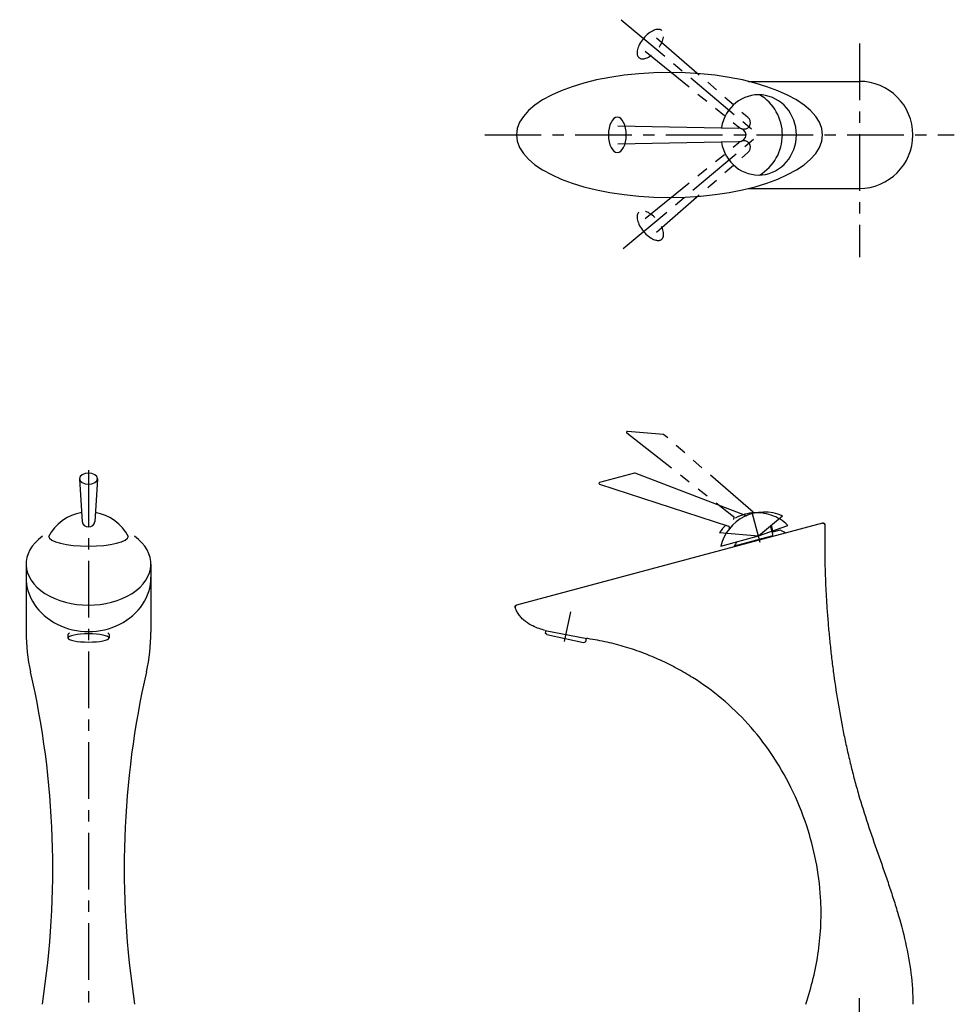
# Model space of a CAD drawing. Header units: millimetres. Extents: x -536 to 53, y -312 to 552.
# Tile 2 of 2: x -471 to 53, y 0 to 552. Entities that reach past the tile are written whole.
import ezdxf

# ---------------------------------------------------------------- set-up
doc = ezdxf.new("R2010")
doc.units = ezdxf.units.MM
doc.linetypes.add('CENTER', pattern=[50.8, 31.75, -6.35, 6.35, -6.35])
doc.linetypes.add('PHANTOM', pattern=[63.5, 31.75, -6.35, 6.35, -6.35, 6.35, -6.35])

msp = doc.modelspace()

# ---------------------------------------------------------------- linework, layer by layer
at = {"color": 7, "linetype": 'CENTER'}
for p, q in [((-133.467162, 551.885196), (-56.50576, 487.306913)), ((0, 538.579173), (0, 418.703068)), ((-210.058393, 487.306913), (53.249627, 487.306913)), ((-132.352979, 423.663539), (-56.50576, 487.306913)), ((-432.207312, 299.393832), (-432.207312, -140.573484)), ((-55.540789, 258.901273), (-60.032243, 275.663805)), ((-165.361174, 203.361506), (-161.840171, 219.926514)), ((0, -79.053794), (0, 9.589344))]:
    msp.add_line(p, q, dxfattribs=at)
at = {"color": 7, "linetype": 'PHANTOM'}
for p, q in [((-113.682612, 541.806647), (-62.665966, 497.370148)), ((-120.106178, 534.15134), (-67.485821, 491.626069)), ((-120.106178, 440.462485), (-67.485821, 482.987756)), ((-113.682612, 432.807178), (-62.665966, 477.243677)), ((-130.361771, 320.25608), (-70.526689, 273.507509)), ((-109.838115, 319.383565), (-130.010149, 321.148449)), ((-59.564456, 275.762681), (-109.553291, 319.262608)), ((-56.50576, 262.502637), (-40.113366, 268.468926)), ((-78.360769, 264.414767), (-56.50576, 262.502637))]:
    msp.add_line(p, q, dxfattribs=at)
at = {"color": 7, "linetype": 'Continuous'}
for p, q in [((-62.262139, 517.316194), (0, 517.316194)), ((-135.337524, 492.30356), (-67.693275, 491.056094)), ((-135.337524, 482.310265), (-67.693275, 483.557731)), ((-62.262139, 457.297631), (0, 457.297631)), ((-437.20355, 294.492454), (-435.701975, 270.508851)), ((-427.211074, 294.492454), (-428.712649, 270.508851)), ((-126.076203, 297.712486), (-145.635341, 292.471692)), ((-63.915196, 273.916866), (-125.767187, 297.696239)), ((-145.660549, 291.512878), (-73.445011, 268.048393)), ((-56.50576, 262.502637), (-43.142539, 273.715643)), ((-20.607983, 269.739433), (-192.249306, 223.748818)), ((-48.51706, 263.607582), (-49.741759, 268.178274)), ((-48.655298, 266.055971), (-49.319009, 268.533001)), ((-48.813458, 265.486757), (-49.006697, 265.434952)), ((-48.813458, 265.486757), (-48.655298, 266.055971)), ((-44.408351, 265.74409), (-48.775956, 264.573807)), ((-77.696738, 256.824598), (-56.50576, 262.502637)), ((-49.224389, 262.38246), (-70.152404, 256.774881)), ((-467.207312, 246.744125), (-467.207312, 208.670871)), ((-397.207312, 246.744125), (-397.207312, 208.670871)), ((-443.707312, 207.322295), (-443.707312, 205.336525)), ((-420.707312, 207.322295), (-420.707312, 205.336525)), ((-175.828384, 209.44621), (-176.13351, 208.010704)), ((-175.275135, 207.23782), (-176.13351, 208.010704)), ((-176.074126, 209.49289), (-152.78053, 205.068203)), ((-175.275135, 207.23782), (-154.72768, 202.870322)), ((-153.220101, 205.151701), (-153.629155, 203.227254)), ((-152.975494, 205.099683), (-153.222655, 205.139688)), ((-154.72768, 202.870322), (-153.629155, 203.227254))]:
    msp.add_line(p, q, dxfattribs=at)
for centre, radius, start, end in [((0, 487.306913), 30.009281, -89.999997, 89.999997), ((-69.343919, 487.311355), 26.201379, -59.155713, 59.115822), ((-125.946755, 297.229373), 0.500155, 68.962095, 104.989401), ((-145.505903, 291.988576), 0.500155, 105.010306, 251.991057), ((-432.207312, 250.915666), 25, 98.777268, 153.690459), ((-432.207312, 250.915666), 25, 26.309536, 81.222726), ((-53.399004, 250.907932), 25.007735, 65.786889, 166.31443), ((-63.556238, 274.850549), 1.000309, -111.029416, -67.011604), ((-73.754078, 267.09709), 1.000299, -38.500185, 72.001647), ((-52.462451, 247.430733), 20.006188, 56.68215, 66.260408), ((-20.349091, 268.773206), 1.000309, -1.047972, 105.084981), ((-49.483286, 263.348685), 1.000309, -75.000168, 14.999832), ((-52.462451, 247.430733), 20.006188, 143.739257, 153.317509), ((-191.990409, 222.782592), 1.000309, 104.999815, 198.520761), ((-367.207312, 208.670871), 100, -179.999995, -167.098071), ((-497.207312, 208.670871), 100, -12.901924, 0), ((-946.353704, 76.008172), 494.146391, -8.848199, 12.901924), ((81.939079, 76.008172), 494.146391, 167.098071, 188.848194)]:
    msp.add_arc(centre, radius, start, end, dxfattribs=at)
at = {"color": 7, "linetype": 'PHANTOM'}
for centre, radius, start, end in [((-130.053753, 320.650198), 0.500155, 85.010307, 231.991058), ((-109.881707, 318.885314), 0.500155, 48.962096, 84.989402), ((-57.551987, 250.544605), 25.007735, 45.78689, 146.314431), ((-71.142481, 272.719282), 1.000299, -58.500185, 52.001647), ((-58.907807, 276.517285), 1.000309, -131.029415, -87.011603)]:
    msp.add_arc(centre, radius, start, end, dxfattribs=at)
for centre, major_axis, ratio, start_param, end_param in [((-117.173036, 538.212801), (6.385502, 7.609945), 0.503318, 0, 6.283185), ((-65.143878, 494.555154), (3.254575, -2.730913), 0.882655, -1.54713, 1.54713), ((-65.143878, 480.058671), (3.254575, 2.730913), 0.882655, -1.54713, 1.54713), ((-117.173036, 436.401024), (-6.385502, 7.609945), 0.503318, 0, 6.283185)]:
    msp.add_ellipse(centre, major_axis=major_axis, ratio=ratio, start_param=start_param, end_param=end_param, dxfattribs=at)
at = {"color": 7, "linetype": 'Continuous'}
for centre, major_axis, ratio, start_param, end_param in [((-106.428644, 487.306913), (85.820661, 0), 0.407827, 0, 6.283185), ((-56.50576, 487.306913), (0, 22.5), 0.941821, 1.756855, 7.667923), ((-135.701264, 487.306913), (0, 9.934077), 0.503318, 0, 6.283185), ((-67.782022, 487.306913), (4.248546, 0), 0.882655, -1.54713, 1.54713), ((-432.207312, 294.612682), (5, 0), 0.619961, 0, 6.283185), ((-432.207312, 270.67946), (3.5, 0), 0.883043, -3.092812, -0.048781), ((-432.207312, 246.744125), (35, 0), 0.657009, 2.397559, 7.027219), ((-432.207312, 262.502636), (22.5, 0), 0.252357, -3.118997, -0.022596), ((-432.207312, 239.340452), (35, 0), 0.868542, -3.141593, 0), ((-432.207312, 205.336525), (11.5, 0), 0.198934, 0, 6.283185), ((-432.207312, 207.322295), (11.5, 0), 0.188747, 2.77784, 3.141593), ((-432.207312, 207.322295), (11.5, 0), 0.188747, 0, 0.363753)]:
    msp.add_ellipse(centre, major_axis=major_axis, ratio=ratio, start_param=start_param, end_param=end_param, dxfattribs=at)
for points, start_tangent, end_tangent in [([(-20.609423, 269.739046), (-20.597302, 269.742231), (-20.585067, 269.745283), (-20.572719, 269.748198), (-20.56026, 269.750972), (-20.547691, 269.753602), (-20.535015, 269.756085), (-20.522233, 269.758417), (-20.509347, 269.760595), (-20.496359, 269.762616), (-20.483272, 269.764475), (-20.470089, 269.766171), (-20.45681, 269.767699), (-20.443441, 269.769056), (-20.429982, 269.770239), (-20.416437, 269.771246), (-20.402808, 269.772072), (-20.3891, 269.772715), (-20.375315, 269.773172), (-20.361456, 269.773439), (-20.347527, 269.773514), (-20.333532, 269.773394), (-20.319473, 269.773077), (-20.305356, 269.772559), (-20.291183, 269.771838), (-20.276959, 269.770911), (-20.262687, 269.769777), (-20.248373, 269.768432), (-20.23402, 269.766875), (-20.219633, 269.765103), (-20.205216, 269.763115), (-20.190773, 269.760908), (-20.17631, 269.758481), (-20.161832, 269.755832), (-20.147342, 269.752959), (-20.132846, 269.749862), (-20.11835, 269.746539), (-20.103857, 269.742989), (-20.089374, 269.739211), (-20.074904, 269.735204), (-20.060455, 269.730968), (-20.04603, 269.726502), (-20.031635, 269.721805), (-20.017276, 269.716879), (-20.002958, 269.711721), (-19.988686, 269.706334), (-19.974466, 269.700716), (-19.960303, 269.694869), (-19.946203, 269.688793), (-19.932171, 269.68249), (-19.918213, 269.675959), (-19.904333, 269.669202), (-19.890538, 269.662221), (-19.876833, 269.655017), (-19.863223, 269.647592), (-19.849713, 269.639947), (-19.836309, 269.632085), (-19.823016, 269.624008), (-19.809839, 269.615718), (-19.796783, 269.607217), (-19.783854, 269.598509), (-19.771055, 269.589596), (-19.758392, 269.580482), (-19.74587, 269.571168), (-19.733494, 269.56166), (-19.721267, 269.551959), (-19.709194, 269.54207), (-19.697281, 269.531996), (-19.68553, 269.521741), (-19.673945, 269.51131), (-19.662532, 269.500706), (-19.651293, 269.489933), (-19.640233, 269.478996), (-19.629355, 269.467899), (-19.618662, 269.456647), (-19.608157, 269.445244), (-19.597844, 269.433696), (-19.587725, 269.422006), (-19.577804, 269.41018), (-19.568083, 269.398222), (-19.558564, 269.386138), (-19.549249, 269.373932), (-19.540142, 269.361611), (-19.531243, 269.349178), (-19.522555, 269.336639), (-19.514079, 269.323999), (-19.505816, 269.311264), (-19.497769, 269.298438), (-19.489937, 269.285527), (-19.482323, 269.272537), (-19.474926, 269.259471), (-19.467748, 269.246337), (-19.460788, 269.233138), (-19.454049, 269.21988), (-19.447528, 269.206569), (-19.441227, 269.193208), (-19.435145, 269.179804), (-19.429283, 269.166362), (-19.423639, 269.152886), (-19.418213, 269.139382), (-19.413004, 269.125854), (-19.408012, 269.112307), (-19.403236, 269.098747), (-19.398674, 269.085177), (-19.394325, 269.071602), (-19.390188, 269.058027), (-19.386261, 269.044457), (-19.382543, 269.030895), (-19.379032, 269.017347), (-19.375727, 269.003815), (-19.372625, 268.990306), (-19.369724, 268.976821), (-19.367023, 268.963366), (-19.364519, 268.949945), (-19.36221, 268.93656), (-19.360094, 268.923216), (-19.358168, 268.909916), (-19.35643, 268.896664), (-19.354877, 268.883463), (-19.353507, 268.870316), (-19.352317, 268.857226), (-19.351304, 268.844196), (-19.350466, 268.83123), (-19.3498, 268.81833), (-19.349303, 268.805498), (-19.348972, 268.792738), (-19.348805, 268.780052), (-19.348798, 268.767442), (-19.348949, 268.754911)], (0.965541, 0.260251), (-0.01829, -0.999833)), ([(-19.34891, 268.754914), (-19.413435, 252.848521), (-19.244555, 244.235558), (-18.936151, 235.633292), (-18.490553, 227.047563), (-17.911268, 218.484559), (-17.202043, 209.949404), (-16.366405, 201.442596), (-15.406525, 192.963171), (-14.31937, 184.50892), (-11.745701, 167.66661), (-8.606706, 150.901323), (-6.809587, 142.545685), (-4.85244, 134.206904), (-2.728261, 125.885508), (-0.425759, 117.588515), (4.712231, 101.087443), (10.359026, 84.677275), (16.084848, 68.231985), (18.830292, 59.950947), (21.417311, 51.609669), (25.86465, 34.699148), (28.900123, 17.46465), (30.009281, 0)], (-0.017422, -0.999848), (-0.000071, -1)), ([(-192.938911, 222.464846), (-192.942475, 222.475689), (-192.945932, 222.486626), (-192.949278, 222.497655), (-192.952512, 222.508774), (-192.955632, 222.519983), (-192.958635, 222.53128), (-192.961518, 222.542663), (-192.96428, 222.554131), (-192.966918, 222.565683), (-192.969429, 222.577316), (-192.971812, 222.589029), (-192.974065, 222.60082), (-192.976184, 222.612688), (-192.978168, 222.62463), (-192.980014, 222.636644), (-192.981721, 222.648729), (-192.983286, 222.660881), (-192.984708, 222.673099), (-192.985984, 222.685381), (-192.987112, 222.697724), (-192.98809, 222.710126), (-192.988917, 222.722583), (-192.98959, 222.735095), (-192.990108, 222.747658), (-192.990469, 222.760268), (-192.990672, 222.772925), (-192.990714, 222.785624), (-192.990594, 222.798364), (-192.990311, 222.81114), (-192.989863, 222.82395), (-192.989249, 222.836792), (-192.988468, 222.849661), (-192.987518, 222.862555), (-192.986397, 222.87547), (-192.985107, 222.888404), (-192.983644, 222.901353), (-192.982008, 222.914314), (-192.980199, 222.927283), (-192.978215, 222.940257), (-192.976057, 222.953233), (-192.973722, 222.966207), (-192.971212, 222.979175), (-192.968525, 222.992135), (-192.965662, 223.005082), (-192.962621, 223.018013), (-192.959404, 223.030925), (-192.956009, 223.043813), (-192.952437, 223.056675), (-192.948689, 223.069506), (-192.944763, 223.082304), (-192.940662, 223.095064), (-192.936385, 223.107782), (-192.931933, 223.120456), (-192.927306, 223.133082), (-192.922506, 223.145656), (-192.917532, 223.158174), (-192.912387, 223.170633), (-192.907071, 223.183029), (-192.901585, 223.19536), (-192.895931, 223.207621), (-192.89011, 223.219809), (-192.884123, 223.23192), (-192.877971, 223.243952), (-192.871658, 223.2559), (-192.865183, 223.267762), (-192.858549, 223.279535), (-192.851758, 223.291215), (-192.844812, 223.302799), (-192.837713, 223.314283), (-192.830463, 223.325666), (-192.823064, 223.336944), (-192.815518, 223.348114), (-192.807828, 223.359173), (-192.799997, 223.370119), (-192.792026, 223.380948), (-192.783918, 223.391659), (-192.775677, 223.402249), (-192.767304, 223.412714), (-192.758802, 223.423054), (-192.750175, 223.433265), (-192.741425, 223.443345), (-192.732555, 223.453293), (-192.723567, 223.463106), (-192.714466, 223.472782), (-192.705253, 223.482319), (-192.695933, 223.491715), (-192.686507, 223.50097), (-192.67698, 223.510081), (-192.667355, 223.519046), (-192.657634, 223.527864), (-192.647821, 223.536535), (-192.637919, 223.545056), (-192.627931, 223.553426), (-192.617861, 223.561645), (-192.607712, 223.569711), (-192.597487, 223.577624), (-192.58719, 223.585382), (-192.576824, 223.592986), (-192.566391, 223.600433), (-192.555896, 223.607725), (-192.545342, 223.61486), (-192.534731, 223.621838), (-192.524068, 223.628658), (-192.513355, 223.635322), (-192.502595, 223.641827), (-192.491793, 223.648175), (-192.48095, 223.654366), (-192.470071, 223.660399), (-192.459158, 223.666274), (-192.448214, 223.671993), (-192.437243, 223.677555), (-192.426247, 223.682961), (-192.41523, 223.688212), (-192.404194, 223.693307), (-192.393143, 223.698248), (-192.382078, 223.703035), (-192.371004, 223.707669), (-192.359923, 223.712151), (-192.348838, 223.716481), (-192.337751, 223.720661), (-192.326665, 223.724692), (-192.315582, 223.728574), (-192.304506, 223.732309), (-192.293439, 223.735898), (-192.282383, 223.739342), (-192.27134, 223.742643), (-192.260313, 223.745801), (-192.249305, 223.748818)], (-0.317648, 0.948209), (0.965927, 0.258816)), ([(-183.094886, 212.073945), (-184.015793, 212.544574), (-188.084726, 215.296586), (-189.829035, 217.027636), (-191.297723, 218.995585), (-192.442233, 221.165642), (-192.938913, 222.464851)], (-0.898492, 0.43899), (-0.317647, 0.948209)), ([(-176.074126, 209.49289), (-179.452508, 210.554066), (-183.093776, 212.073562)], (-0.963296, 0.26844), (-0.898567, 0.438837)), ([(-152.195688, 204.973465), (-152.975494, 205.099683)], (-0.987065, 0.160321), (-0.987233, 0.159284)), ([(-29.522171, 99.951777), (-38.377144, 121.55311), (-49.485728, 140.612843), (-62.473318, 157.153839), (-77.177758, 171.301178), (-93.523964, 183.146302), (-102.288719, 188.252668), (-111.453644, 192.822322), (-121.035669, 196.836114), (-131.051954, 200.248762), (-136.214073, 201.704119), (-141.467484, 202.973022), (-146.801277, 204.048383), (-152.19566, 204.973464)], (-0.313461, 0.949601), (-0.987065, 0.160321)), ([(-21.725218, 59.938607), (-24.390695, 80.473808), (-29.522171, 99.951777)], (-0.060867, 0.998146), (-0.313461, 0.949601)), ([(-30.009283, 0), (-25.831182, 14.722916), (-22.968529, 29.736445), (-21.57797, 44.877098), (-21.725218, 59.938607)], (0.311895, 0.950117), (-0.060867, 0.998146))]:
    msp.add_spline(points, degree=3, dxfattribs=dict(at, start_tangent=start_tangent, end_tangent=end_tangent))

doc.saveas('drawing.dxf')
